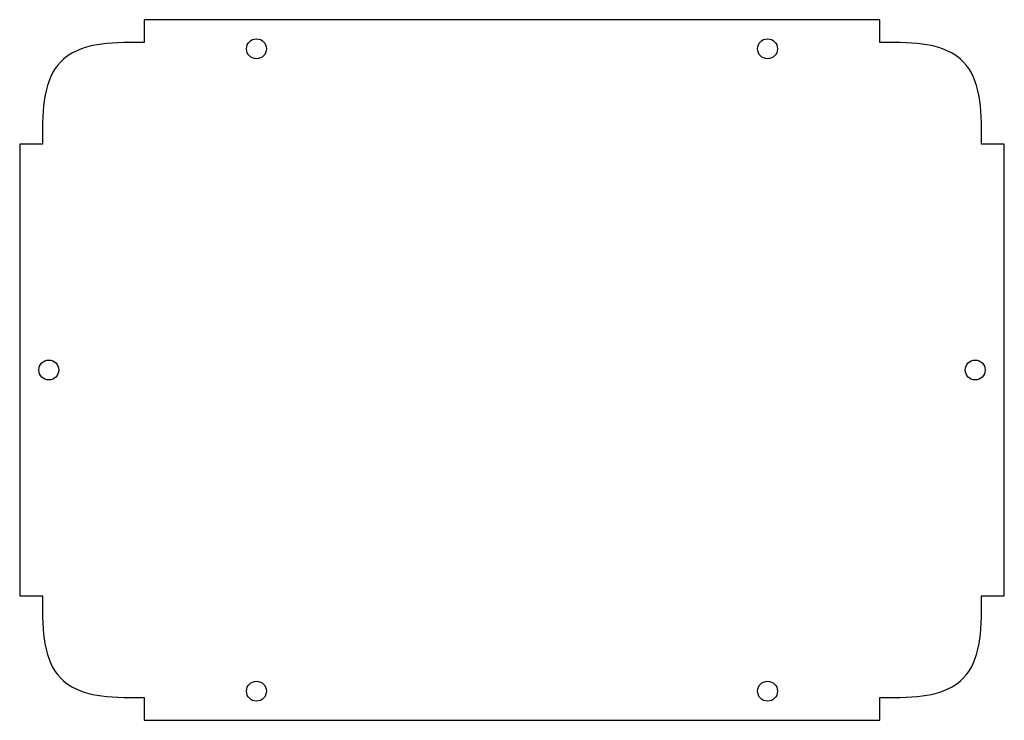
# Model space of a CAD drawing. Header units: millimetres. Extents: x -87 to 87, y -229 to -105.
import ezdxf

# ---------------------------------------------------------------- set-up
doc = ezdxf.new("R2010")
doc.units = ezdxf.units.MM
doc.layers.get('0').update_dxf_attribs({"linetype": 'CONTINUOUS'})

msp = doc.modelspace()

# ---------------------------------------------------------------- linework, layer by layer
for p, q in [((64.8, -105.2), (-64.8, -105.2)), ((-64.8, -105.2), (-64.8, -109.2)), ((64.8, -109.2), (64.8, -105.2)), ((-86.7, -127.1), (-86.7, -206.7)), ((-82.7, -127.1), (-86.7, -127.1)), ((86.7, -127.1), (82.7, -127.1)), ((86.7, -206.7), (86.7, -127.1)), ((-86.7, -206.7), (-82.7, -206.7)), ((82.7, -206.7), (86.7, -206.7)), ((-64.8, -224.6), (-64.8, -228.6)), ((64.8, -228.6), (64.8, -224.6)), ((-64.8, -228.6), (64.8, -228.6))]:
    msp.add_line(p, q)
for centre in [(-45, -110.33), (45, -110.33), (-81.57, -166.9), (81.57, -166.9), (-45, -223.47), (45, -223.47)]:
    msp.add_circle(centre, 1.75)
for points, knots in [([(-64.8, -109.2), (-64.87, -109.2), (-64.93, -109.2), (-65, -109.2), (-65.79, -109.2), (-66.55, -109.2), (-67.26, -109.21), (-70.31, -109.24), (-72.73, -109.46), (-74.53, -109.92), (-76.77, -110.5), (-78.33, -111.44), (-79.52, -112.69), (-80.83, -114.06), (-81.78, -115.94), (-82.27, -118.73), (-82.63, -120.76), (-82.7, -123.5), (-82.7, -126.9), (-82.7, -126.97), (-82.7, -127.03), (-82.7, -127.1)], [-0.004, -0.004, -0.004, -0.004, 0, 0, 0, 0.047655, 0.047655, 0.047655, 0.255308, 0.255308, 0.255308, 0.510616, 0.510616, 0.510616, 0.792849, 0.792849, 0.792849, 1, 1, 1, 1.004, 1.004, 1.004, 1.004]), ([(82.7, -127.1), (82.7, -127.03), (82.7, -126.97), (82.7, -126.9), (82.7, -123.5), (82.63, -120.76), (82.27, -118.73), (81.78, -115.94), (80.83, -114.06), (79.52, -112.69), (78.33, -111.44), (76.77, -110.5), (74.53, -109.92), (72.73, -109.46), (70.31, -109.24), (67.26, -109.21), (66.55, -109.2), (65.79, -109.2), (65, -109.2), (64.93, -109.2), (64.87, -109.2), (64.8, -109.2)], [-1.004, -1.004, -1.004, -1.004, -1, -1, -1, -0.792849, -0.792849, -0.792849, -0.510616, -0.510616, -0.510616, -0.255308, -0.255308, -0.255308, -0.047655, -0.047655, -0.047655, 0, 0, 0, 0.004, 0.004, 0.004, 0.004]), ([(-82.7, -206.7), (-82.7, -206.77), (-82.7, -206.83), (-82.7, -206.9), (-82.7, -210.3), (-82.63, -213.04), (-82.27, -215.07), (-81.78, -217.86), (-80.83, -219.74), (-79.52, -221.11), (-78.33, -222.36), (-76.77, -223.3), (-74.53, -223.88), (-72.73, -224.34), (-70.31, -224.56), (-67.26, -224.59), (-66.55, -224.6), (-65.79, -224.6), (-65, -224.6), (-64.93, -224.6), (-64.87, -224.6), (-64.8, -224.6)], [-1.004, -1.004, -1.004, -1.004, -1, -1, -1, -0.792849, -0.792849, -0.792849, -0.510616, -0.510616, -0.510616, -0.255308, -0.255308, -0.255308, -0.047655, -0.047655, -0.047655, 0, 0, 0, 0.004, 0.004, 0.004, 0.004]), ([(64.8, -224.6), (64.87, -224.6), (64.93, -224.6), (65, -224.6), (65.79, -224.6), (66.55, -224.6), (67.26, -224.59), (70.31, -224.56), (72.73, -224.34), (74.53, -223.88), (76.77, -223.3), (78.33, -222.36), (79.52, -221.11), (80.83, -219.74), (81.78, -217.86), (82.27, -215.07), (82.63, -213.04), (82.7, -210.3), (82.7, -206.9), (82.7, -206.83), (82.7, -206.77), (82.7, -206.7)], [-0.004, -0.004, -0.004, -0.004, 0, 0, 0, 0.047655, 0.047655, 0.047655, 0.255308, 0.255308, 0.255308, 0.510616, 0.510616, 0.510616, 0.792849, 0.792849, 0.792849, 1, 1, 1, 1.004, 1.004, 1.004, 1.004])]:
    msp.add_open_spline(points, degree=3, knots=knots)

doc.saveas('drawing.dxf')
